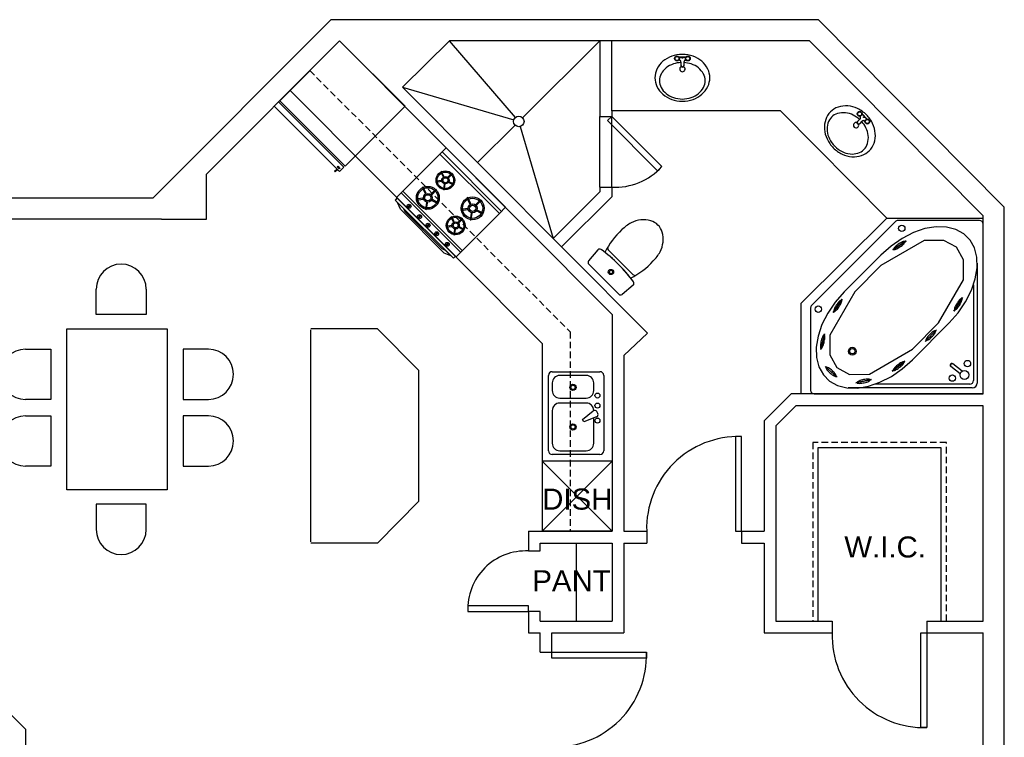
# Model space of a CAD drawing. Header units: inches. Extents: x -423 to 144, y -354 to 198.
# Tile 4 of 4: x -231 to 144, y -74 to 198. Entities that reach past the tile are written whole.
import ezdxf

# ---------------------------------------------------------------- set-up
doc = ezdxf.new("R2010")
doc.units = ezdxf.units.IN
doc.header["$LTSCALE"] = 5
doc.header["$MEASUREMENT"] = 0
doc.linetypes.add('DASHED', pattern=[0.75, 0.5, -0.25])
doc.layers.add('Additives', color=5, linetype='Continuous')
doc.layers.add('Floor Plan', color=1, linetype='Continuous')
doc.styles.get("Standard").update_dxf_attribs({"font": 'arial.ttf'})

msp = doc.modelspace()

# ---------------------------------------------------------------- linework, layer by layer
at = {"color": 7, "lineweight": -2}
for p, q in [((-10.93, 110.9), (-14.42, 106.68)), ((-6.92, 110.86), (2.47, 101.48)), ((-14.36, 105.46), (-2.94, 94.03)), ((2.51, 97.47), (-1.71, 93.98))]:
    msp.add_line(p, q, dxfattribs=at)
for radius in [0.993, 0.661]:
    msp.add_circle((-5.92, 102.48), radius, dxfattribs=at)
for centre, radius, start, end in [((8.27, 108.59), 14.14, 117.2923, 135), ((6.93, 111.21), 11.2, 97.3738, 117.2923), ((6.64, 113.43), 8.95, 73.2517, 97.3738), ((7.33, 115.72), 6.56, 45, 73.2517), ((7.33, 115.72), 6.56, 16.7483, 45), ((17.7, 97.31), 28.82, 132.3816, 153.9892), ((5.04, 115.03), 8.95, 352.6262, 16.7483), ((2.81, 115.32), 11.2, 332.7077, 352.6262), ((-10.23, 110.32), 0.911, 54.2395, 140.39), ((-41.5, 66.89), 54.43, 35.8233, 54.2395), ((-41.5, 66.89), 54.43, 35.7605, 54.1767), ((-4.45, 112.23), 2.82, 189.4745, 208.8885), ((0.2, 116.67), 14.14, 315, 332.7077), ((-13.72, 106.1), 0.911, 140.39, 225), ((-11.09, 126.1), 28.82, 296.0108, 317.6184), ((3.83, 103.95), 2.82, 241.1115, 260.5255), ((1.93, 98.17), 0.911, 309.61, 35.7605), ((-2.29, 94.68), 0.911, 225, 309.61)]:
    msp.add_arc(centre, radius, start, end, dxfattribs=at)
at = {"layer": 'Additives', "color": 7}
for p, q in [((-109.09, 190.4), (-131.89, 167.6)), ((-84.21, 165.53), (-109.09, 190.4)), ((-42.27, 161.25), (-67.33, 190.44)), ((-10.13, 190.44), (-39.55, 161.14)), ((-10.13, 190.44), (-10.13, 161.68)), ((18.27, 183.67), (18.46, 183.67)), ((18.46, 184.32), (18.54, 184.32)), ((18.46, 184.32), (18.46, 184.23)), ((18.54, 184.33), (18.68, 184.2)), ((19.2, 184.42), (19.2, 184.6)), ((19.86, 184.33), (19.73, 184.2)), ((19.87, 184.32), (22.64, 184.32)), ((19.95, 184.23), (22.56, 184.23)), ((19.95, 183.67), (20.14, 183.67)), ((22.56, 183.67), (22.37, 183.67)), ((22.65, 184.33), (22.78, 184.2)), ((23.31, 184.42), (23.31, 184.6)), ((23.96, 184.33), (23.83, 184.2)), ((23.97, 184.32), (24.05, 184.32)), ((24.05, 184.32), (24.05, 184.23)), ((24.24, 183.67), (24.05, 183.67)), ((18.46, 183.11), (18.46, 183.02)), ((18.46, 183.02), (18.54, 183.02)), ((18.68, 183.14), (18.54, 183.01)), ((19.2, 182.74), (19.2, 182.93)), ((19.73, 183.14), (19.86, 183.01)), ((19.87, 183.02), (19.95, 183.02)), ((20.69, 182.27), (20.69, 180.92)), ((21.81, 182.27), (21.81, 180.92)), ((22.56, 183.02), (22.64, 183.02)), ((22.78, 183.14), (22.65, 183.01)), ((23.31, 182.74), (23.31, 182.93)), ((23.83, 183.14), (23.96, 183.01)), ((23.97, 183.02), (24.05, 183.02)), ((24.05, 183.11), (24.05, 183.02)), ((-85.21, 172.81), (-42.88, 160.3)), ((-133.96, 165.53, 0), (-132.31, 167.19, 0)), ((-109.09, 140.65, 0), (-133.96, 165.53, 0)), ((-132.31, 167.19, 0), (-107.43, 142.31, 0)), ((-131.89, 167.6), (-107.02, 142.73)), ((-107.02, 142.73), (-84.21, 165.53)), ((-10.13, 161.68), (-5.63, 161.68)), ((-5.63, 161.68), (-7.22, 160.09)), ((-5.63, 163.81), (-5.63, 161.68)), ((13.44, 142.61), (-5.63, 161.68)), ((87.75, 162.76), (87.68, 162.69)), ((87.68, 162.69), (87.74, 162.64)), ((87.92, 162.63), (87.74, 162.63)), ((88.01, 163.29), (88.14, 163.15)), ((88.01, 161.97), (88.14, 162.1)), ((88.6, 163.62), (88.54, 163.55)), ((88.6, 163.62), (88.66, 163.56)), ((88.67, 163.56), (88.67, 163.37)), ((88.67, 161.88), (88.67, 161.69)), ((88.68, 161.69), (88.73, 161.64)), ((89.2, 163.15), (89.33, 163.29)), ((89.2, 162.1), (89.33, 161.97)), ((89.6, 162.63), (89.41, 162.63)), ((89.59, 162.5), (91.44, 160.65)), ((89.6, 162.62), (91.56, 160.66)), ((-42.38, 158.32), (-56.64, 144.12)), ((-40.4, 157.81), (-27.89, 115.25)), ((-7.22, 160.09), (11.85, 141.02)), ((88.73, 160.58), (87.78, 159.63)), ((89.53, 159.79), (88.57, 158.84)), ((90.58, 159.79), (90.64, 159.74)), ((90.82, 159.73), (90.64, 159.73)), ((91.04, 160.25), (90.91, 160.39)), ((90.91, 159.07), (91.04, 159.2)), ((91.57, 160.66), (91.57, 160.47)), ((91.57, 158.98), (91.57, 158.79)), ((91.58, 158.79), (91.64, 158.74)), ((91.7, 158.8), (91.64, 158.74)), ((92.1, 160.25), (92.23, 160.39)), ((92.23, 159.07), (92.1, 159.2)), ((92.5, 159.73), (92.32, 159.73)), ((92.56, 159.66), (92.49, 159.59)), ((92.5, 159.72), (92.56, 159.66)), ((-87.42, 130.87), (-70.94, 147.34)), ((-68.59, 149.7), (-70.94, 147.34)), ((-70.94, 147.34), (-48.35, 124.74)), ((-70.94, 147.34), (-48.35, 124.74)), ((-70.16, 148.13, 0), (-47.56, 125.53, 0)), ((-45.99, 127.1), (-68.59, 149.7)), ((-110.08, 142.45, 0), (-109.83, 142.7, 0)), ((-109.3, 141.66, 0), (-110.08, 142.45, 0)), ((-109.83, 142.7, 0), (-109.05, 141.91, 0)), ((-107.43, 142.31, 0), (-109.09, 140.65, 0)), ((11.85, 141.02), (13.44, 142.61)), ((-111.01, 140.82, 0), (-110.18, 141.65, 0)), ((-110.74, 140.55, 0), (-111.01, 140.82, 0)), ((-109.91, 141.38, 0), (-110.74, 140.55, 0)), ((-110.18, 141.65, 0), (-109.91, 141.38, 0)), ((-109.05, 141.91, 0), (-109.3, 141.66, 0)), ((-70.38, 140.67, -0.01), (-70.66, 140.53, -0.01)), ((-70.66, 140.53, -0.01), (-69.71, 138.66, -0.01)), ((-69.42, 138.8, -0.01), (-70.38, 140.67, -0.01)), ((-69.71, 138.66, -0.01), (-69.42, 138.8, -0.01)), ((-66.43, 140.03, -0.01), (-67.91, 138.55, -0.01)), ((-67.91, 138.55, -0.01), (-67.69, 138.33, -0.01)), ((-67.69, 138.33, -0.01), (-66.2, 139.81, -0.01)), ((-66.2, 139.81, -0.01), (-66.43, 140.03, -0.01)), ((-70.41, 137.29, -0.01), (-72.48, 136.97, -0.01)), ((-72.48, 136.97, -0.01), (-72.43, 136.65, -0.01)), ((-72.43, 136.65, -0.01), (-70.36, 136.98, -0.01)), ((-70.36, 136.98, -0.01), (-70.41, 137.29, -0.01)), ((-69.28, 135.89, -0.01), (-69.61, 133.82, -0.01)), ((-69.3, 133.77, -0.01), (-68.97, 135.84, -0.01)), ((-68.97, 135.84, -0.01), (-69.28, 135.89, -0.01)), ((-67.46, 136.81, -0.01), (-67.6, 136.53, -0.01)), ((-67.6, 136.53, -0.01), (-65.73, 135.58, -0.01)), ((-65.59, 135.86, -0.01), (-67.46, 136.81, -0.01)), ((-65.73, 135.58, -0.01), (-65.59, 135.86, -0.01)), ((-85.71, 132.58, 0), (-63.11, 109.98, 0)), ((-85.06, 133.22), (-62.47, 110.62)), ((-77.38, 134.75, -0.01), (-77.72, 134.57, -0.01)), ((-77.72, 134.57, -0.01), (-76.56, 132.28, -0.01)), ((-76.21, 132.46, -0.01), (-77.38, 134.75, -0.01)), ((-76.56, 132.28, -0.01), (-76.21, 132.46, -0.01)), ((-72.54, 133.97, -0.01), (-74.36, 132.15, -0.01)), ((-74.36, 132.15, -0.01), (-74.08, 131.88, -0.01)), ((-74.08, 131.88, -0.01), (-72.27, 133.69, -0.01)), ((-72.27, 133.69, -0.01), (-72.54, 133.97, -0.01)), ((-69.61, 133.82, -0.01), (-69.3, 133.77, -0.01)), ((-27.89, 115.25), (-10.13, 132.92)), ((-24.71, 112.06), (-5.63, 131.05)), ((-10.13, 134.71), (-5.63, 134.71)), ((-10.13, 134.71), (-10.13, 132.92)), ((-5.63, 134.71), (-5.63, 131.05)), ((-87.19, 130.64, 0), (-87.98, 129.86, 0)), ((-87.98, 129.86, 0), (-65.83, 107.71, 0)), ((-64.82, 108.27), (-87.42, 130.87)), ((-65.05, 108.5, 0), (-87.19, 130.64, 0)), ((-86, 126.35, 0), (-87.05, 128.93, 0)), ((-87.05, 128.93, 0), (-84.9, 126.78, 0)), ((-82.32, 128.18, -0.01), (-83.37, 127.12, -0.01)), ((-82.04, 127.9, -0.01), (-83.09, 126.85, -0.01)), ((-77.42, 130.61, -0.01), (-79.96, 130.21, -0.01)), ((-79.96, 130.21, -0.01), (-79.9, 129.83, -0.01)), ((-79.9, 129.83, -0.01), (-77.36, 130.23, -0.01)), ((-77.36, 130.23, -0.01), (-77.42, 130.61, -0.01)), ((-76.04, 128.89, -0.01), (-76.44, 126.35, -0.01)), ((-76.06, 126.29, -0.01), (-75.66, 128.83, -0.01)), ((-75.66, 128.83, -0.01), (-76.04, 128.89, -0.01)), ((-73.8, 130.02, -0.01), (-73.98, 129.67, -0.01)), ((-73.98, 129.67, -0.01), (-71.69, 128.51, -0.01)), ((-71.51, 128.85, -0.01), (-73.8, 130.02, -0.01)), ((-71.69, 128.51, -0.01), (-71.51, 128.85, -0.01)), ((-60.35, 130.76, -0.01), (-60.7, 130.59, -0.01)), ((-60.7, 130.59, -0.01), (-59.53, 128.3, -0.01)), ((-59.19, 128.48, -0.01), (-60.35, 130.76, -0.01)), ((-59.53, 128.3, -0.01), (-59.19, 128.48, -0.01)), ((-55.52, 129.99, -0.01), (-57.33, 128.17, -0.01)), ((-57.33, 128.17, -0.01), (-57.06, 127.9, -0.01)), ((-57.06, 127.9, -0.01), (-55.24, 129.71, -0.01)), ((-55.24, 129.71, -0.01), (-55.52, 129.99, -0.01)), ((-69.34, 109.69, 0), (-86, 126.35, 0)), ((-84.9, 126.78, 0), (-84.21, 125.41, 0)), ((-84.21, 125.41, 0), (-70.28, 111.48, 0)), ((-78.33, 124.19, -0.01), (-79.38, 123.14, -0.01)), ((-78.06, 123.92, -0.01), (-79.11, 122.86, -0.01)), ((-76.44, 126.35, -0.01), (-76.06, 126.29, -0.01)), ((-48.35, 124.74), (-64.82, 108.27)), ((-60.4, 126.63, -0.01), (-62.94, 126.23, -0.01)), ((-62.94, 126.23, -0.01), (-62.87, 125.85, -0.01)), ((-62.87, 125.85, -0.01), (-60.34, 126.25, -0.01)), ((-60.34, 126.25, -0.01), (-60.4, 126.63, -0.01)), ((-59.02, 124.91, -0.01), (-59.42, 122.37, -0.01)), ((-59.04, 122.31, -0.01), (-58.63, 124.85, -0.01)), ((-58.63, 124.85, -0.01), (-59.02, 124.91, -0.01)), ((-56.78, 126.04, -0.01), (-56.95, 125.69, -0.01)), ((-56.95, 125.69, -0.01), (-54.66, 124.52, -0.01)), ((-54.49, 124.87, -0.01), (-56.78, 126.04, -0.01)), ((-54.66, 124.52, -0.01), (-54.49, 124.87, -0.01)), ((-48.35, 124.74), (-45.99, 127.1)), ((-75.08, 120.94, -0.01), (-76.13, 119.89, -0.01)), ((-74.81, 120.67, -0.01), (-75.86, 119.62, -0.01)), ((-66.5, 120.13, -0.01), (-68.57, 119.8, -0.01)), ((-68.52, 119.49, -0.01), (-66.45, 119.82, -0.01)), ((-66.46, 123.51, -0.01), (-66.75, 123.36, -0.01)), ((-66.75, 123.36, -0.01), (-65.79, 121.5, -0.01)), ((-66.45, 119.82, -0.01), (-66.5, 120.13, -0.01)), ((-65.51, 121.64, -0.01), (-66.46, 123.51, -0.01)), ((-65.79, 121.5, -0.01), (-65.51, 121.64, -0.01)), ((-62.51, 122.87, -0.01), (-64, 121.39, -0.01)), ((-64, 121.39, -0.01), (-63.77, 121.17, -0.01)), ((-63.77, 121.17, -0.01), (-62.29, 122.65, -0.01)), ((-62.29, 122.65, -0.01), (-62.51, 122.87, -0.01)), ((-59.42, 122.37, -0.01), (-59.04, 122.31, -0.01)), ((-71.82, 117.69, -0.01), (-72.88, 116.63, -0.01)), ((-71.55, 117.41, -0.01), (-72.6, 116.36, -0.01)), ((-68.57, 119.8, -0.01), (-68.52, 119.49, -0.01)), ((-65.37, 118.73, -0.01), (-65.7, 116.65, -0.01)), ((-65.7, 116.65, -0.01), (-65.39, 116.61, -0.01)), ((-65.39, 116.61, -0.01), (-65.06, 118.68, -0.01)), ((-65.06, 118.68, -0.01), (-65.37, 118.73, -0.01)), ((-63.54, 119.65, -0.01), (-63.69, 119.37, -0.01)), ((-63.69, 119.37, -0.01), (-61.82, 118.41, -0.01)), ((-61.67, 118.69, -0.01), (-63.54, 119.65, -0.01)), ((-61.82, 118.41, -0.01), (-61.67, 118.69, -0.01)), ((-67.79, 113.65, -0.01), (-68.84, 112.6, -0.01)), ((-67.51, 113.37, -0.01), (-68.56, 112.32, -0.01)), ((-70.28, 111.48, 0), (-68.91, 110.79, 0)), ((-66.76, 108.64, 0), (-69.34, 109.69, 0)), ((-68.91, 110.79, 0), (-66.76, 108.64, 0)), ((-65.83, 107.71, 0), (-65.05, 108.5, 0)), ((-201.68, 86.37), (-201.68, 95.97)), ((-182.63, 95.97), (-182.63, 86.37)), ((-182.63, 86.37), (-201.68, 86.37)), ((-212.82, 19.59), (-212.82, 80.92)), ((-212.82, 80.92), (-174.72, 80.92)), ((-174.72, 80.92), (-174.72, 19.59)), ((-94.72, 80.92), (-120.07, 80.92)), ((-120.07, -0.08), (-120.07, 80.43)), ((-78.95, 64.97), (-94.72, 80.92)), ((-228.54, 73.1), (-218.94, 73.1)), ((-218.94, 73.1), (-218.94, 54.05)), ((-168.6, 73.1), (-168.6, 54.05)), ((-159, 73.1), (-168.6, 73.1)), ((127.63, 64.79), (124.08, 67.55)), ((-78.95, 15.37), (-78.95, 64.97)), ((126.91, 63.74), (123.32, 66.53)), ((-28.23, 60.28), (-28.23, 57.41)), ((-15.34, 63.14), (-25.36, 63.14)), ((-12.48, 57.41), (-12.48, 60.28)), ((-218.94, 54.05), (-228.54, 54.05)), ((-168.6, 54.05), (-159, 54.05)), ((-25.36, 54.55), (-15.34, 54.55)), ((-15.34, 52.64), (-25.36, 52.64)), ((-28.23, 49.78), (-28.23, 37.37)), ((-16.72, 46.37), (-12.73, 49.65)), ((-10.91, 48.73), (-11.3, 49.39)), ((-228.54, 47.75), (-218.94, 47.75)), ((-218.94, 47.75), (-218.94, 28.7)), ((-168.6, 47.75), (-168.6, 28.7)), ((-159, 47.75), (-168.6, 47.75)), ((-16.24, 45.54), (-16.72, 46.37)), ((-11.41, 47.36), (-16.24, 45.54)), ((-12.48, 37.37), (-12.48, 46.96)), ((-25.36, 34.5), (-15.34, 34.5)), ((-218.94, 28.7), (-228.54, 28.7)), ((-168.6, 28.7), (-159, 28.7)), ((-174.72, 19.59), (-212.82, 19.59)), ((-78.95, 15.37), (-94.72, -0.58)), ((-201.68, 14.15), (-201.68, 4.55)), ((-182.63, 14.15), (-201.68, 14.15)), ((-182.63, 4.55), (-182.63, 14.15)), ((-94.72, -0.58), (-120.07, -0.58))]:
    msp.add_line(p, q, dxfattribs=at)
at = {"layer": 'Additives', "color": 7, "linetype": 'ByBlock', "lineweight": -2}
for p, q in [((-10.13, 134.71), (-10.13, 161.68)), ((-5.63, 134.71), (-5.63, 161.68))]:
    msp.add_line(p, q, dxfattribs=at)
at = {"layer": 'Additives', "color": 7, "linetype": 'Continuous'}
for p, q in [((102.26, 121.69), (70.42, 89.85)), ((134.26, 122.11), (103.26, 122.11)), ((135.67, 56.11), (135.67, 120.69)), ((109.11, 117.47), (104.78, 115.25)), ((113.47, 118.97), (109.11, 117.47)), ((117.7, 119.68), (113.47, 118.97)), ((121.66, 119.59), (117.7, 119.68)), ((125.21, 118.69), (121.66, 119.59)), ((128.23, 117.03), (125.21, 118.69)), ((130.63, 114.64), (128.23, 117.03)), ((100.61, 112.37), (96.75, 108.94)), ((113.14, 114.45), (96.76, 104.94)), ((104.78, 115.25), (100.61, 112.37)), ((101.24, 110.86), (106.29, 114.34)), ((106.29, 114.34), (101.24, 110.86)), ((102.57, 112.44), (102.25, 112.15)), ((102.93, 112.73), (102.57, 112.44)), ((103.32, 113.02), (102.93, 112.73)), ((103.73, 113.3), (103.32, 113.02)), ((104.14, 113.55), (103.73, 113.3)), ((104.54, 113.76), (104.14, 113.55)), ((104.4, 112.32), (104.78, 112.61)), ((104.91, 113.94), (104.54, 113.76)), ((104.78, 112.61), (105.13, 112.91)), ((105.23, 114.06), (104.91, 113.94)), ((105.13, 112.91), (105.42, 113.19)), ((105.51, 114.13), (105.23, 114.06)), ((105.42, 113.19), (105.65, 113.45)), ((105.72, 114.15), (105.51, 114.13)), ((105.65, 113.45), (105.82, 113.68)), ((105.86, 114.11), (105.72, 114.15)), ((105.82, 113.68), (105.91, 113.87)), ((105.92, 114.02), (105.86, 114.11)), ((105.91, 113.87), (105.92, 114.02)), ((120.69, 114.52), (113.14, 114.45)), ((125.52, 111.91), (120.69, 114.52)), ((132.31, 111.63), (130.63, 114.64)), ((96.75, 108.94), (82.8, 94.91)), ((101.65, 111.42), (101.6, 111.25)), ((101.6, 111.25), (101.63, 111.13)), ((101.63, 111.13), (101.73, 111.06)), ((101.78, 111.63), (101.65, 111.42)), ((101.73, 111.06), (101.91, 111.05)), ((101.98, 111.87), (101.78, 111.63)), ((101.91, 111.05), (102.15, 111.09)), ((102.25, 112.15), (101.98, 111.87)), ((102.15, 111.09), (102.45, 111.19)), ((102.45, 111.19), (102.8, 111.34)), ((102.8, 111.34), (103.18, 111.54)), ((103.18, 111.54), (103.59, 111.77)), ((103.59, 111.77), (104, 112.04)), ((104, 112.04), (104.4, 112.32)), ((128.16, 107.09), (125.52, 111.91)), ((133.22, 108.08), (132.31, 111.63)), ((96.76, 104.94), (86.8, 94.92)), ((128.13, 99.54), (128.16, 107.09)), ((133.34, 104.12), (133.22, 108.08)), ((133.39, 105.89), (133.39, 60.27)), ((132.64, 99.89), (133.34, 104.12)), ((118.7, 83.11), (128.13, 99.54)), ((131.17, 95.53), (132.64, 99.89)), ((131.97, 97.62), (131.97, 61.22)), ((86.8, 94.92), (77.37, 78.49)), ((82.8, 94.91), (79.38, 91.03)), ((128.97, 91.18), (131.17, 95.53)), ((79.38, 91.03), (76.53, 86.85)), ((78.63, 87.05), (82.04, 92.14)), ((82.04, 92.14), (78.63, 87.05)), ((80.05, 90.23), (79.77, 89.83)), ((80.34, 90.62), (80.05, 90.23)), ((80.63, 90.96), (80.34, 90.62)), ((80.91, 91.26), (80.63, 90.96)), ((81.16, 91.5), (80.91, 91.26)), ((81.04, 89.57), (81.28, 89.99)), ((81.39, 91.67), (81.16, 91.5)), ((81.28, 89.99), (81.49, 90.39)), ((81.58, 91.76), (81.39, 91.67)), ((81.49, 90.39), (81.66, 90.76)), ((81.73, 91.78), (81.58, 91.76)), ((81.66, 90.76), (81.78, 91.09)), ((81.82, 91.71), (81.73, 91.78)), ((81.78, 91.09), (81.85, 91.36)), ((81.86, 91.57), (81.82, 91.71)), ((81.85, 91.36), (81.86, 91.57)), ((124.51, 87.6), (127.77, 92.79)), ((127.77, 92.79), (124.51, 87.6)), ((125.33, 89.99), (125.11, 89.57)), ((125.57, 90.41), (125.33, 89.99)), ((125.84, 90.82), (125.57, 90.41)), ((126.12, 91.22), (125.84, 90.82)), ((126.11, 87), (128.97, 91.18)), ((126.39, 91.57), (126.12, 91.22)), ((126.66, 91.87), (126.39, 91.57)), ((126.58, 89.77), (126.84, 90.19)), ((126.92, 92.12), (126.66, 91.87)), ((126.84, 90.19), (127.07, 90.61)), ((127.14, 92.29), (126.92, 92.12)), ((127.07, 90.61), (127.27, 91.02)), ((127.32, 92.39), (127.14, 92.29)), ((127.27, 91.02), (127.43, 91.39)), ((127.47, 92.41), (127.32, 92.39)), ((127.43, 91.39), (127.54, 91.73)), ((127.57, 92.35), (127.47, 92.41)), ((127.54, 91.73), (127.6, 92)), ((127.61, 92.21), (127.57, 92.35)), ((127.6, 92), (127.61, 92.21)), ((70, 88.85), (70, 57.52)), ((76.53, 86.85), (74.32, 82.51)), ((78.85, 87.97), (78.81, 87.72)), ((78.81, 87.72), (78.83, 87.55)), ((78.83, 87.55), (78.89, 87.44)), ((78.95, 88.27), (78.85, 87.97)), ((78.89, 87.44), (79.01, 87.42)), ((79.09, 88.62), (78.95, 88.27)), ((79.01, 87.42), (79.18, 87.47)), ((79.28, 89.01), (79.09, 88.62)), ((79.18, 87.47), (79.39, 87.6)), ((79.51, 89.41), (79.28, 89.01)), ((79.39, 87.6), (79.64, 87.81)), ((79.77, 89.83), (79.51, 89.41)), ((79.64, 87.81), (79.9, 88.08)), ((79.9, 88.08), (80.19, 88.4)), ((80.19, 88.4), (80.48, 88.77)), ((80.48, 88.77), (80.77, 89.16)), ((80.77, 89.16), (81.04, 89.57)), ((122.7, 83.12), (126.11, 87)), ((124.71, 88.52), (124.67, 88.27)), ((124.67, 88.27), (124.69, 88.1)), ((124.69, 88.1), (124.76, 88)), ((124.79, 88.83), (124.71, 88.52)), ((124.76, 88), (124.88, 87.98)), ((124.93, 89.18), (124.79, 88.83)), ((124.88, 87.98), (125.05, 88.04)), ((125.11, 89.57), (124.93, 89.18)), ((125.05, 88.04), (125.26, 88.18)), ((125.26, 88.18), (125.49, 88.39)), ((125.49, 88.39), (125.76, 88.66)), ((125.76, 88.66), (126.03, 88.99)), ((126.03, 88.99), (126.31, 89.37)), ((126.31, 89.37), (126.58, 89.77)), ((74.32, 82.51), (72.85, 78.14)), ((118.7, 83.11), (108.73, 73.1)), ((122.7, 83.12), (108.74, 69.1)), ((73.87, 72.99), (75.27, 78.96)), ((75.27, 78.96), (73.87, 72.99)), ((113.54, 76.11), (117.88, 80.45)), ((117.88, 80.45), (113.54, 76.11)), ((115.55, 78.96), (115.2, 78.62)), ((115.91, 79.28), (115.55, 78.96)), ((116.26, 79.56), (115.91, 79.28)), ((116.59, 79.8), (116.26, 79.56)), ((116.89, 79.98), (116.59, 79.8)), ((116.71, 78.48), (116.99, 78.83)), ((117.14, 80.1), (116.89, 79.98)), ((116.99, 78.83), (117.23, 79.16)), ((117.35, 80.16), (117.14, 80.1)), ((117.23, 79.16), (117.41, 79.46)), ((117.49, 80.15), (117.35, 80.16)), ((117.41, 79.46), (117.53, 79.72)), ((117.57, 80.07), (117.49, 80.15)), ((117.53, 79.72), (117.59, 79.92)), ((117.59, 79.92), (117.57, 80.07)), ((72.85, 78.14), (72.16, 73.91)), ((73.8, 75.05), (73.75, 74.62)), ((73.87, 75.51), (73.8, 75.05)), ((73.96, 75.99), (73.87, 75.51)), ((74.08, 76.47), (73.96, 75.99)), ((74.21, 76.93), (74.08, 76.47)), ((74.36, 77.35), (74.21, 76.93)), ((74.52, 77.73), (74.36, 77.35)), ((74.67, 78.04), (74.52, 77.73)), ((74.83, 78.28), (74.67, 78.04)), ((74.97, 78.43), (74.83, 78.28)), ((74.86, 74.8), (75, 75.24)), ((75.1, 78.5), (74.97, 78.43)), ((75, 75.24), (75.13, 75.72)), ((75.21, 78.47), (75.1, 78.5)), ((75.13, 75.72), (75.23, 76.2)), ((75.3, 78.36), (75.21, 78.47)), ((75.23, 76.2), (75.31, 76.67)), ((75.36, 78.15), (75.3, 78.36)), ((75.31, 76.67), (75.37, 77.12)), ((75.39, 77.87), (75.36, 78.15)), ((75.37, 77.12), (75.4, 77.52)), ((75.4, 77.52), (75.39, 77.87)), ((77.37, 78.49), (77.34, 70.95)), ((113.85, 76.73), (113.83, 76.56)), ((113.83, 76.56), (113.87, 76.45)), ((113.94, 76.97), (113.85, 76.73)), ((113.87, 76.45), (113.99, 76.4)), ((114.09, 77.24), (113.94, 76.97)), ((113.99, 76.4), (114.16, 76.42)), ((114.3, 77.56), (114.09, 77.24)), ((114.16, 76.42), (114.39, 76.51)), ((114.56, 77.9), (114.3, 77.56)), ((114.39, 76.51), (114.67, 76.66)), ((114.86, 78.26), (114.56, 77.9)), ((114.67, 76.66), (114.99, 76.87)), ((115.2, 78.62), (114.86, 78.26)), ((114.99, 76.87), (115.33, 77.13)), ((115.33, 77.13), (115.69, 77.44)), ((115.69, 77.44), (116.04, 77.77)), ((116.04, 77.77), (116.39, 78.12)), ((116.39, 78.12), (116.71, 78.48)), ((72.16, 73.91), (72.27, 69.95)), ((73.75, 74.62), (73.74, 74.24)), ((73.74, 74.24), (73.76, 73.92)), ((73.76, 73.92), (73.81, 73.68)), ((73.81, 73.68), (73.88, 73.52)), ((73.88, 73.52), (73.98, 73.45)), ((73.98, 73.45), (74.1, 73.47)), ((74.1, 73.47), (74.24, 73.58)), ((74.24, 73.58), (74.39, 73.77)), ((74.39, 73.77), (74.55, 74.05)), ((74.55, 74.05), (74.7, 74.4)), ((74.7, 74.4), (74.86, 74.8)), ((92.36, 63.58), (108.73, 73.1)), ((72.27, 69.95), (73.19, 66.4)), ((77.34, 70.95), (79.97, 66.12)), ((101.08, 64.76), (105.88, 68.57)), ((105.88, 68.57), (101.08, 64.76)), ((103.79, 67.63), (103.4, 67.36)), ((104.17, 67.88), (103.79, 67.63)), ((104.53, 68.07), (104.17, 67.88)), ((104.85, 68.22), (104.53, 68.07)), ((105.12, 68.31), (104.85, 68.22)), ((104.89, 65.66), (108.74, 69.1)), ((105.09, 67.36), (105.31, 67.64)), ((105.32, 68.34), (105.12, 68.31)), ((105.31, 67.64), (105.46, 67.88)), ((105.47, 68.31), (105.32, 68.34)), ((105.46, 67.88), (105.53, 68.08)), ((105.54, 68.22), (105.47, 68.31)), ((105.53, 68.08), (105.54, 68.22)), ((73.19, 66.4), (74.87, 63.39)), ((80.09, 62.53), (75.49, 66.58)), ((75.49, 66.58), (80.09, 62.53)), ((75.89, 66.3), (75.81, 66.21)), ((75.81, 66.21), (75.81, 66.07)), ((75.81, 66.07), (75.88, 65.87)), ((75.88, 65.87), (76.01, 65.62)), ((76.03, 66.32), (75.89, 66.3)), ((76.01, 65.62), (76.21, 65.33)), ((76.24, 66.28), (76.03, 66.32)), ((76.21, 65.33), (76.47, 65.02)), ((76.5, 66.18), (76.24, 66.28)), ((76.47, 65.02), (76.78, 64.69)), ((76.81, 66.01), (76.5, 66.18)), ((76.78, 64.69), (77.12, 64.35)), ((77.16, 65.8), (76.81, 66.01)), ((77.12, 64.35), (77.49, 64.02)), ((77.52, 65.54), (77.16, 65.8)), ((77.49, 64.02), (77.86, 63.71)), ((77.9, 65.24), (77.52, 65.54)), ((77.86, 63.71), (78.24, 63.43)), ((78.28, 64.92), (77.9, 65.24)), ((78.63, 64.58), (78.28, 64.92)), ((78.96, 64.25), (78.63, 64.58)), ((79.24, 63.92), (78.96, 64.25)), ((79.47, 63.62), (79.24, 63.92)), ((79.97, 66.12), (84.81, 63.51)), ((100.72, 62.78), (104.89, 65.66)), ((101.45, 65.34), (101.41, 65.17)), ((101.41, 65.17), (101.44, 65.05)), ((101.44, 65.05), (101.55, 64.99)), ((101.57, 65.56), (101.45, 65.34)), ((101.55, 64.99), (101.73, 64.99)), ((101.75, 65.82), (101.57, 65.56)), ((101.73, 64.99), (101.97, 65.06)), ((102, 66.11), (101.75, 65.82)), ((101.97, 65.06), (102.26, 65.17)), ((102.3, 66.42), (102, 66.11)), ((102.26, 65.17), (102.6, 65.35)), ((102.64, 66.74), (102.3, 66.42)), ((102.6, 65.35), (102.97, 65.57)), ((103.01, 67.06), (102.64, 66.74)), ((102.97, 65.57), (103.36, 65.83)), ((103.4, 67.36), (103.01, 67.06)), ((103.36, 65.83), (103.75, 66.12)), ((103.75, 66.12), (104.14, 66.43)), ((104.14, 66.43), (104.49, 66.75)), ((104.49, 66.75), (104.82, 67.06)), ((104.82, 67.06), (105.09, 67.36)), ((74.87, 63.39), (77.26, 61.01)), ((77.26, 61.01), (80.29, 59.34)), ((78.24, 63.43), (78.6, 63.19)), ((78.6, 63.19), (78.92, 63)), ((78.92, 63), (79.21, 62.87)), ((79.21, 62.87), (79.45, 62.79)), ((79.45, 62.79), (79.63, 62.78)), ((79.64, 63.35), (79.47, 63.62)), ((79.63, 62.78), (79.74, 62.84)), ((79.74, 63.13), (79.64, 63.35)), ((79.77, 62.95), (79.74, 63.13)), ((79.74, 62.84), (79.77, 62.95)), ((84.81, 63.51), (92.36, 63.58)), ((93.17, 61.58), (87.18, 60.29)), ((87.18, 60.29), (93.17, 61.58)), ((87.71, 60.58), (87.64, 60.45)), ((87.64, 60.45), (87.66, 60.34)), ((87.66, 60.34), (87.78, 60.25)), ((87.86, 60.72), (87.71, 60.58)), ((87.78, 60.25), (87.98, 60.18)), ((88.1, 60.87), (87.86, 60.72)), ((87.98, 60.18), (88.26, 60.15)), ((88.42, 61.02), (88.1, 60.87)), ((88.26, 60.15), (88.61, 60.14)), ((88.8, 61.17), (88.42, 61.02)), ((88.61, 60.14), (89.02, 60.16)), ((89.23, 61.31), (88.8, 61.17)), ((89.02, 60.16), (89.47, 60.2)), ((89.69, 61.44), (89.23, 61.31)), ((89.47, 60.2), (89.94, 60.28)), ((90.17, 61.55), (89.69, 61.44)), ((89.94, 60.28), (90.42, 60.38)), ((90.65, 61.63), (90.17, 61.55)), ((90.42, 60.38), (90.9, 60.49)), ((91.12, 61.69), (90.65, 61.63)), ((90.9, 60.49), (91.34, 60.63)), ((91.55, 61.73), (91.12, 61.69)), ((91.34, 60.63), (91.75, 60.77)), ((91.93, 61.73), (91.55, 61.73)), ((91.75, 60.77), (92.1, 60.93)), ((92.24, 61.71), (91.93, 61.73)), ((92.03, 59.07), (96.38, 60.56)), ((92.1, 60.93), (92.38, 61.08)), ((92.48, 61.66), (92.24, 61.71)), ((92.38, 61.08), (92.58, 61.22)), ((92.64, 61.58), (92.48, 61.66)), ((92.58, 61.22), (92.69, 61.36)), ((92.71, 61.48), (92.64, 61.58)), ((92.69, 61.36), (92.71, 61.48)), ((96.38, 60.56), (100.72, 62.78)), ((80.29, 59.34), (83.84, 58.45)), ((83.84, 58.45), (87.8, 58.35)), ((131.5, 58.39), (84.34, 58.39)), ((87.8, 58.35), (92.03, 59.07)), ((130.56, 59.8), (94.44, 59.8)), ((71.42, 56.11), (135.67, 56.11))]:
    msp.add_line(p, q, dxfattribs=at)
at = {"layer": 'Additives', "color": 7, "linetype": 'ByBlock'}
for p, q in [((-28.23, 64.57), (-10.09, 64.57)), ((-29.66, 34.5), (-29.66, 63.14)), ((-8.66, 63.14), (-8.66, 34.5)), ((-10.09, 33.07), (-28.23, 33.07))]:
    msp.add_line(p, q, dxfattribs=at)
at = {"layer": 'Additives', "color": 7}
for centre, radius in [((19.2, 183.67), 0.932), ((19.2, 183.67), 0.746), ((21.25, 183.95), 0.186), ((23.31, 183.67), 0.932), ((23.31, 183.67), 0.746), ((-40.97, 159.73), 2), ((88.67, 162.63), 0.932), ((88.67, 162.63), 0.746), ((90.32, 161.37), 0.186), ((91.57, 159.73), 0.932), ((91.57, 159.73), 0.746), ((-68.88, 137.37, -0.01), 3.56), ((-68.88, 137.37, -0.01), 3.13), ((-68.88, 137.37, -0.01), 1.39), ((-75.55, 130.7, -0.01), 4.36), ((-68.88, 137.37, -0.01), 0.954), ((-75.55, 130.7, -0.01), 3.83), ((-75.55, 130.7, -0.01), 1.7), ((-75.55, 130.7, -0.01), 1.17), ((-58.52, 126.72, -0.01), 4.36), ((-82.7, 127.51, -0.01), 0.769), ((-58.52, 126.72, -0.01), 3.83), ((-58.52, 126.72, -0.01), 1.7), ((-58.52, 126.72, -0.01), 1.17), ((-78.72, 123.53, -0.01), 0.769), ((-64.97, 120.21, -0.01), 3.56), ((-75.47, 120.28, -0.01), 0.769), ((-64.97, 120.21, -0.01), 3.13), ((-64.97, 120.21, -0.01), 1.39), ((-64.97, 120.21, -0.01), 0.954), ((104.69, 119.07), 1.21), ((-72.21, 117.02, -0.01), 0.769), ((-68.18, 112.98, -0.01), 0.769), ((72.95, 88.35), 1.21), ((129.67, 67.66), 1.21), ((128.52, 63.32), 1.69), ((123.93, 62.13), 1.21), ((-20.35, 58.61), 1.19), ((-20.35, 58.61), 0.817), ((-11.04, 55.5), 0.955), ((-11.04, 51.68), 0.955), ((-11.04, 45.96), 0.955), ((-20.35, 43.57), 1.19), ((-20.35, 43.57), 0.817)]:
    msp.add_circle(centre, radius, dxfattribs=at)
at = {"layer": 'Additives', "color": 7, "linetype": 'Continuous'}
for radius in [1.48, 1.01]:
    msp.add_circle((85.89, 72.36), radius, dxfattribs=at)
at = {"layer": 'Additives', "color": 7}
for centre, radius, start, end in [((20.68, 174.64), 10.5, 109.4322, 130.4211), ((21.25, 173.01), 12.23, 89.9999, 109.4322), ((21.25, 173.01), 12.23, 70.5678, 90.0001), ((21.83, 174.64), 10.5, 49.5789, 70.5678), ((19.79, 175.68), 9.13, 130.4211, 154.0647), ((19.62, 174.44), 7.27, 128.6018, 152.5777), ((20.59, 173.22), 8.83, 108.2981, 128.6018), ((21.23, 171.3), 10.86, 92.8021, 108.2982), ((19.95, 182.37), 0.746, 0, 90), ((19.95, 182.27), 0.746, 0, 90), ((21.25, 179.68), 1.03, 116.3454, 63.6546), ((21.25, 181.08), 0.559, 180, 0), ((21.25, 180.92), 0.559, 180, 0), ((22.56, 182.37), 0.746, 90, 180), ((22.56, 182.27), 0.746, 90, 180), ((21.23, 171.3), 10.86, 71.7018, 86.8944), ((21.86, 173.22), 8.83, 51.3982, 71.7019), ((22.83, 174.44), 7.27, 27.4223, 51.3982), ((22.72, 175.68), 9.13, 25.9353, 49.5789), ((18.43, 176.35), 7.61, 154.0647, 180), ((18.43, 176.35), 7.61, 180, 205.9354), ((18.12, 175.22), 5.59, 152.5778, 180), ((24.33, 175.22), 5.59, 0, 27.4222), ((24.08, 176.35), 7.61, 360, 25.9354), ((24.08, 176.35), 7.61, 334.0646, 0), ((19.79, 177.01), 9.13, 205.9353, 229.5789), ((18.12, 175.22), 5.59, 180, 207.4222), ((19.62, 176), 7.27, 207.4223, 231.3982), ((22.83, 176), 7.27, 308.6018, 332.5777), ((22.72, 177.01), 9.13, 310.4211, 334.0647), ((24.33, 175.22), 5.59, 332.5778, 360), ((20.68, 178.05), 10.5, 229.5789, 250.5678), ((20.59, 177.22), 8.83, 231.3982, 251.7019), ((21.23, 179.14), 10.86, 251.7018, 270), ((21.23, 179.14), 10.86, 270, 288.2982), ((21.86, 177.22), 8.83, 288.2981, 308.6018), ((21.83, 178.05), 10.5, 289.4322, 310.4211), ((21.25, 179.68), 12.23, 250.5678, 270.0001), ((21.25, 179.68), 12.23, 269.9999, 289.4322), ((82.94, 158), 7.61, 109.0647, 135), ((83.44, 156.56), 9.13, 85.4211, 109.0647), ((83.33, 155.2), 10.5, 64.4322, 85.4211), ((82.94, 158), 7.61, 135, 160.9354), ((81.92, 157.42), 5.59, 135, 162.4222), ((81.92, 157.42), 5.59, 107.5778, 135), ((82.43, 155.81), 7.27, 83.6018, 107.5777), ((82.26, 154.26), 8.83, 63.2981, 83.6018), ((81.35, 152.45), 10.86, 47.8021, 63.2982), ((82.58, 153.64), 12.23, 44.9999, 64.4322), ((88.21, 161.11), 0.746, 315, 45), ((88.27, 161.18), 0.746, 315, 45), ((82.58, 153.64), 12.23, 25.5678, 45.0001), ((84.38, 157.5), 9.13, 160.9353, 184.5789), ((83.53, 156.91), 7.27, 162.4223, 186.3982), ((87.3, 158.35), 1.03, 71.3454, 18.6546), ((88.18, 159.23), 0.559, 135, 315), ((88.29, 159.34), 0.559, 135, 315), ((81.35, 152.45), 10.86, 26.7018, 41.8944), ((90.05, 159.26), 0.746, 45, 135), ((90.12, 159.33), 0.746, 45, 135), ((83.16, 153.36), 8.83, 6.3982, 26.7019), ((84.14, 154.38), 10.5, 4.5789, 25.5678), ((85.74, 157.61), 10.5, 184.5789, 205.5678), ((85.09, 157.08), 8.83, 186.3982, 206.7019), ((84.71, 153.53), 7.27, 342.4223, 6.3982), ((85.5, 154.49), 9.13, 340.9353, 4.5789), ((87.3, 158.36), 12.23, 205.5678, 225.0001), ((86.89, 157.99), 10.86, 206.7018, 225), ((86.89, 157.99), 10.86, 225, 243.2982), ((86.32, 153.02), 5.59, 315, 342.4222), ((86.94, 154), 7.61, 315, 340.9354), ((87.3, 158.36), 12.23, 224.9999, 244.4322), ((85.98, 156.18), 8.83, 243.2981, 263.6018), ((86.55, 156.8), 10.5, 244.4322, 265.4211), ((85.81, 154.63), 7.27, 263.6018, 287.5777), ((86.44, 155.43), 9.13, 265.4211, 289.0647), ((86.32, 153.02), 5.59, 287.5778, 315), ((86.94, 154), 7.61, 289.0646, 315), ((-4.5, 158.97), 24.28, 267.3443, 317.6557), ((-192.15, 95.97), 9.52, 0, 180), ((-228.54, 63.58), 9.52, 90, 270), ((-159, 63.58), 9.52, 270, 90), ((123.67, 67.08), 0.645, 40.6868, 241.1891), ((123.79, 66.97), 0.645, 40.6868, 241.1891), ((-25.36, 60.28), 2.86, 90, 180), ((-15.34, 60.28), 2.86, 0, 90), ((-25.36, 57.41), 2.86, 180, 270), ((-15.34, 57.41), 2.86, 270, 0), ((-25.36, 49.78), 2.86, 90, 180), ((-15.34, 49.78), 2.86, 0, 90), ((-12.13, 48.92), 0.955, 30, 129.4623), ((-11.74, 48.25), 0.955, 290.5377, 30), ((-228.54, 38.22), 9.52, 90, 270), ((-159, 38.22), 9.52, 270, 90), ((-25.36, 37.37), 2.86, 180, 270), ((-15.34, 37.37), 2.86, 270, 0), ((-192.15, 4.55), 9.52, 180, 0)]:
    msp.add_arc(centre, radius, start, end, dxfattribs=at)
at = {"layer": 'Additives', "color": 7, "linetype": 'Continuous'}
for centre, radius, start, end in [((103.26, 120.69), 1.41, 90, 135), ((134.26, 120.69), 1.41, 360, 90), ((71.42, 88.85), 1.41, 135, 180), ((130.56, 61.22), 1.41, 270, 0), ((131.5, 60.27), 1.89, 270, 0), ((71.42, 57.52), 1.41, 180, 270)]:
    msp.add_arc(centre, radius, start, end, dxfattribs=at)
at = {"layer": 'Additives', "color": 7, "linetype": 'ByBlock'}
for centre, start, end in [((-28.23, 63.14), 90, 180), ((-10.09, 63.14), 0, 90), ((-28.23, 34.5), 180, 270), ((-10.09, 34.5), 270, 0)]:
    msp.add_arc(centre, 1.43, start, end, dxfattribs=at)
at = {"layer": 'Floor Plan', "color": 7}
for p, q in [((-112.45, 198.44), (-180.11, 130.54)), ((72.96, 198.44), (-112.45, 198.44)), ((143.67, 127.12), (72.96, 198.44)), ((-109.13, 190.44), (-159.74, 139.65)), ((-109.13, 190.44), (-5.46, 86.35)), ((-85.21, 172.81), (-67.33, 190.44)), ((69.63, 190.44), (-67.33, 190.44)), ((-5.63, 163.81), (-5.63, 190.44)), ((135.67, 123.82), (69.63, 190.44)), ((-85.21, 172.81), (8.01, 79.21)), ((-128, 171.65), (-32.09, 75.35)), ((58.52, 163.81), (-5.63, 163.81)), ((98.99, 122.99), (58.52, 163.81)), ((-159.74, 122.54), (-159.74, 139.65)), ((-180.11, 130.54), (-297.13, 130.54)), ((135.67, 56.11), (135.67, 123.82)), ((143.67, -353.87), (143.67, 127.12)), ((-176.79, 122.54), (-260.43, 122.54)), ((-176.79, 122.54), (-159.74, 122.54)), ((66.4, 90.69), (98.99, 122.99)), ((98.99, 122.99), (135.67, 122.99)), ((66.4, 56.11), (66.4, 90.69)), ((-5.46, 86.35), (-5.46, 3.89)), ((-0.96, 70.67), (8.01, 79.21)), ((-32.09, 75.35), (-32.09, 3.89)), ((-0.96, 70.67), (-0.96, 3.89)), ((62.59, 56.11), (52.31, 45.84)), ((135.67, 56.11), (62.59, 56.11)), ((64.45, 51.61), (56.81, 43.98)), ((135.67, 51.61), (64.45, 51.61)), ((135.67, -30.26), (135.67, 51.61)), ((52.31, 45.84), (52.31, 3.89)), ((56.81, 43.98), (56.81, -30.26)), ((43.68, 39.89), (41.43, 39.89)), ((41.43, 39.89), (41.43, 3.89)), ((43.68, 3.89), (43.68, 39.89)), ((72.81, 35.61), (72.81, -30.26)), ((119.67, 35.61), (72.81, 35.61)), ((119.67, -30.26), (119.67, 35.61)), ((-37.24, 3.89), (-5.46, 3.89)), ((-37.24, 3.89), (-37.24, -3.61)), ((-0.96, 3.89), (7.68, 3.89)), ((7.68, 3.89), (7.68, -0.61)), ((41.43, 3.89), (43.68, 3.89)), ((43.68, 3.89), (43.68, -0.61)), ((43.68, 3.89), (52.31, 3.89)), ((-37.24, -3.61), (-32.88, -3.61)), ((-32.88, -0.61), (-5.46, -0.61)), ((-32.88, -3.61), (-32.88, -0.61)), ((-19.17, -0.61), (-19.1, -30.26)), ((-5.46, -0.61), (-5.46, -30.26)), ((-0.96, -0.61), (-0.96, -34.76)), ((-0.96, -0.61), (7.68, -0.61)), ((43.68, -0.61), (52.31, -0.61)), ((52.31, -0.61), (52.31, -34.76)), ((-32.88, -26.69), (-37.24, -26.69)), ((-37.24, -26.69), (-37.24, -29.69)), ((-37.24, -29.69), (-37.24, -34.76)), ((-32.88, -30.26), (-32.88, -26.69)), ((-32.88, -30.26), (-5.46, -30.26)), ((56.81, -30.26), (78.24, -30.26)), ((78.24, -30.26), (78.24, -34.76)), ((114.24, -30.26), (114.24, -34.76)), ((114.24, -30.26), (135.67, -30.26)), ((-37.24, -34.76), (-32.88, -34.76)), ((-32.88, -42.14), (-32.88, -34.76)), ((-28.38, -44.39), (-28.38, -34.76)), ((-28.38, -34.76), (-0.96, -34.76)), ((52.31, -34.76), (78.24, -34.76)), ((111.99, -70.76), (111.99, -34.76)), ((111.99, -34.76), (114.24, -34.76)), ((114.24, -34.76), (135.67, -34.76)), ((114.24, -34.76), (114.24, -70.76)), ((135.67, -238.81), (135.67, -34.76)), ((-228.4, -71.46), (-257.38, -42.49)), ((-32.88, -42.14), (-28.38, -42.14)), ((-28.38, -42.14), (7.62, -42.14)), ((-28.38, -44.39), (-28.38, -42.14)), ((7.62, -44.39), (-28.38, -44.39)), ((7.62, -42.14), (7.62, -44.39)), ((114.24, -70.76), (111.99, -70.76)), ((-228.4, -303.33), (-228.4, -71.46))]:
    msp.add_line(p, q, dxfattribs=at)
at = {"layer": 'Floor Plan', "color": 7, "linetype": 'DASHED'}
for p, q in [((-120.47, 179.15), (-21.46, 79.74)), ((-21.46, 79.74), (-21.46, 3.89)), ((70.81, 37.61), (70.81, -30.26)), ((121.67, 37.61), (70.81, 37.61)), ((121.67, -30.26), (121.67, 37.61))]:
    msp.add_line(p, q, dxfattribs=at)
at = {"layer": 'Floor Plan', "color": 7, "linetype": 'ByBlock', "lineweight": -2}
for p, q in [((-5.46, 30.52), (-32.09, 30.52)), ((-32.09, 30.52), (-32.09, 3.89)), ((-32.09, 30.52), (-5.46, 3.89)), ((-32.09, 3.89), (-5.46, 30.52)), ((-5.46, 30.52), (-5.46, 3.89)), ((-5.46, 3.89), (-32.09, 3.89)), ((-37.24, -24.51), (-60.31, -24.51)), ((-60.31, -24.51), (-60.31, -26.69)), ((-37.24, -26.69), (-37.24, -24.51)), ((-60.31, -26.69), (-37.24, -26.69))]:
    msp.add_line(p, q, dxfattribs=at)
at = {"layer": 'Floor Plan', "color": 7}
for centre, start, end in [((42.55, 5.01), 88.1524, 181.8476), ((113.11, -35.88), 178.1524, 271.8476), ((-27.26, -43.26), 268.1524, 1.8476)]:
    msp.add_arc(centre, 34.89, start, end, dxfattribs=at)
at = {"layer": 'Floor Plan', "color": 7, "linetype": 'ByBlock', "lineweight": -2}
msp.add_arc((-38.33, -25.6), 22.01, 87.1655, 182.8345, dxfattribs=at)

# ---------------------------------------------------------------- texts
at = {"layer": 'Additives', "color": 7, "linetype": 'ByBlock', "lineweight": -2}
for s, p in [('DISH', (-32.06, 12.11)), ('W.I.C.', (82.84, -6.09)), ('PANT', (-35.81, -18.92))]:
    msp.add_text(s, height=8, dxfattribs=at).set_placement(p)

doc.saveas('drawing.dxf')
